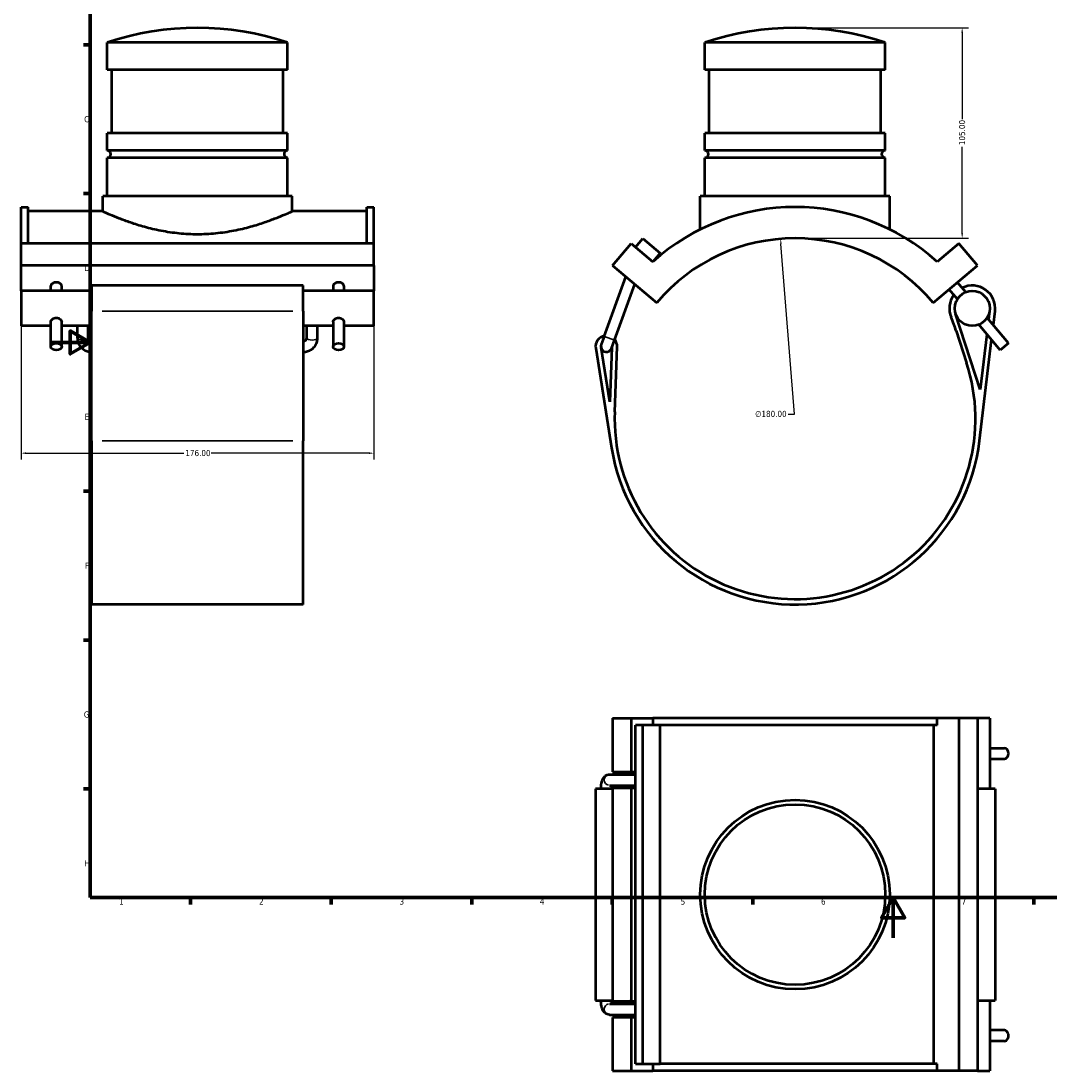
# Model space of a CAD drawing. Header units: millimetres. Extents: x -15 to 1012, y -66 to 844.
# Tile 1 of 4: x -15 to 499, y -66 to 457. Entities that reach past the tile are written whole.
import ezdxf

# ---------------------------------------------------------------- set-up
doc = ezdxf.new("R2010")
doc.units = ezdxf.units.MM
for name, color, linetype, lineweight in [('Border (ANSI)', 7, 'Continuous', 70), ('Dimension (ANSI)', 7, 'Continuous', 25), ('Visible (ANSI)', 7, 'Continuous', 50), ('Visible Narrow (ANSI)', 7, 'Continuous', 35)]:
    doc.layers.add(name, color=color, linetype=linetype, lineweight=lineweight)
doc.styles.add('Note Text (ANSI)', font='tahoma.ttf')
doc.dimstyles.new('Default - mm (ANSI)', dxfattribs={"dimtxt": 3.048, "dimasz": 2.5, "dimexe": 3.175, "dimexo": 1.6002, "dimgap": 0.8, "dimtad": 0, "dimtoh": 1, "dimrnd": 1e-08, "dimzin": 4, "dimdsep": 46, "dimtxsty": 'Note Text (ANSI)', "dimcen": 0.09, "dimdle": 10, "dimclrd": 256, "dimclre": 256, "dimclrt": 256, "dimadec": 1, "dimazin": 1, "dimtfac": 1, "dimtofl": 0, "dimtmove": 0, "dimatfit": 3, "dimfxl": 1, "dimtolj": 1, "dimtzin": 4, "dimlwd": -1, "dimlwe": -1, "dimarcsym": 0})

# ---------------------------------------------------------------- blocks, each defined once
blk = doc.blocks.new('Borders Default Border')
at = {"layer": 'Border (ANSI)'}
for p, q in [((20, 445.5), (16.55, 445.5)), ((20, 371.25), (16.55, 371.25)), ((20, 222.75), (16.55, 222.75)), ((20, 148.5), (16.55, 148.5)), ((20, 74.25), (16.55, 74.25)), ((70.08, 20), (70.08, 16.55)), ((140.17, 20), (140.17, 16.55)), ((210.25, 20), (210.25, 16.55)), ((280.33, 20), (280.33, 16.55)), ((350.42, 20), (350.42, 16.55)), ((490.58, 20), (490.58, 16.55))]:
    blk.add_line(p, q, dxfattribs=at)
at = {"layer": 'Border (ANSI)', "flags": 128}
for points in [[(20, 20), (20, 574), (821, 574), (821, 20), (20, 20)], [(0, 297), (20, 297), (10, 302.77), (10, 291.23), (20, 297)], [(420.5, 0), (420.5, 20), (414.73, 10), (426.27, 10), (420.5, 20)]]:
    blk.add_lwpolyline(points, dxfattribs=at)
at = {"layer": 'Border (ANSI)', "char_height": 3.05, "attachment_point": 7, "style": 'Note Text (ANSI)'}
for s, insert in [('C', (16.95, 406.8)), ('D', (16.96, 332.6)), ('E', (17.21, 258.35)), ('F', (17.29, 184.1)), ('G', (16.81, 109.79)), ('H', (16.97, 35.6)), ('1', (34.35, 16.55)), ('2', (104.2, 16.55)), ('3', (174.26, 16.49)), ('4', (244.23, 16.55)), ('5', (314.48, 16.49)), ('6', (384.49, 16.49)), ('7', (454.6, 16.55))]:
    blk.add_mtext(s, dxfattribs=dict(at, insert=insert))
blk = doc.blocks.new('*D6')
at = {"layer": 'Defpoints', "color": 0, "transparency": 16777216}
for p in [(364.33, 348.66), (378.74, 169.24)]:
    blk.add_point(p, dxfattribs=at)
at = {"layer": 'Dimension (ANSI)', "transparency": 16777216}
for p, q in [((371.35, 261.23), (364.53, 346.17)), ((368.13, 261.23), (371.35, 261.23))]:
    blk.add_line(p, q, dxfattribs=at)
blk.add_solid([(364.94, 346.2), (364.11, 346.14), (364.33, 348.66)], dxfattribs=at)
at = {"layer": 'Dimension (ANSI)', "transparency": 16777216, "insert": (351.65, 262.87), "char_height": 3.048, "attachment_point": 1, "style": 'Note Text (ANSI)'}
blk.add_mtext('\\A1;∅180.00', dxfattribs=at)
blk = doc.blocks.new('*D7')
at = {"layer": 'Defpoints', "color": 0, "transparency": 16777216}
for p in [(371.53, 453.95), (454.9, 453.95), (371.53, 348.95)]:
    blk.add_point(p, dxfattribs=at)
at = {"layer": 'Dimension (ANSI)', "transparency": 16777216}
for p, q in [((373.13, 453.95), (458.07, 453.95)), ((454.9, 451.45), (454.9, 408.29)), ((454.9, 351.45), (454.9, 394.61)), ((373.13, 348.95), (458.07, 348.95))]:
    blk.add_line(p, q, dxfattribs=at)
for points in [[(454.48, 451.45), (455.32, 451.45), (454.9, 453.95)], [(454.48, 351.45), (455.32, 351.45), (454.9, 348.95)]]:
    blk.add_solid(points, dxfattribs=at)
at = {"layer": 'Dimension (ANSI)', "transparency": 16777216, "insert": (453.31, 395.41), "char_height": 3.048, "attachment_point": 1, "rotation": 90, "style": 'Note Text (ANSI)'}
blk.add_mtext('\\A1;105.00', dxfattribs=at)
blk = doc.blocks.new('*D8')
at = {"layer": 'Defpoints', "color": 0, "transparency": 16777216}
for p in [(-14.54, 335.31), (161.46, 335.31), (161.46, 241.75)]:
    blk.add_point(p, dxfattribs=at)
at = {"layer": 'Dimension (ANSI)', "transparency": 16777216}
for p, q in [((-14.54, 333.71), (-14.54, 238.58)), ((161.46, 333.71), (161.46, 238.58)), ((-12.04, 241.75), (66.62, 241.75)), ((158.96, 241.75), (80.3, 241.75))]:
    blk.add_line(p, q, dxfattribs=at)
for points in [[(-12.04, 242.17), (-12.04, 241.33), (-14.54, 241.75)], [(158.96, 242.17), (158.96, 241.33), (161.46, 241.75)]]:
    blk.add_solid(points, dxfattribs=at)
at = {"layer": 'Dimension (ANSI)', "transparency": 16777216, "insert": (67.42, 243.34), "char_height": 3.048, "attachment_point": 1, "style": 'Note Text (ANSI)'}
blk.add_mtext('\\A1;176.00', dxfattribs=at)

msp = doc.modelspace()

# ---------------------------------------------------------------- linework, layer by layer
at = {"layer": 'Visible (ANSI)'}
for p, q in [((118.459, 446.602), (28.459, 446.602)), ((28.459, 432.952), (28.459, 446.602)), ((118.459, 432.952), (118.459, 446.602)), ((416.533, 446.602), (326.533, 446.602)), ((326.533, 432.952), (326.533, 446.602)), ((416.533, 432.952), (416.533, 446.602)), ((118.459, 432.952), (28.459, 432.952)), ((30.709, 401.452), (30.709, 432.952)), ((116.209, 401.452), (116.209, 432.952)), ((416.533, 432.952), (326.533, 432.952)), ((328.783, 401.452), (328.783, 432.952)), ((414.283, 401.452), (414.283, 432.952)), ((118.459, 401.452), (28.459, 401.452)), ((28.459, 392.752), (28.459, 401.452)), ((118.459, 392.752), (118.459, 401.452)), ((416.533, 401.452), (326.533, 401.452)), ((326.533, 392.752), (326.533, 401.452)), ((416.533, 392.752), (416.533, 401.452)), ((118.459, 392.752), (28.459, 392.752)), ((118.459, 389.152), (28.459, 389.152)), ((28.459, 369.952), (28.459, 389.152)), ((118.459, 369.952), (118.459, 389.152)), ((416.533, 392.752), (326.533, 392.752)), ((416.533, 389.152), (326.533, 389.152)), ((326.533, 369.952), (326.533, 389.152)), ((416.533, 369.952), (416.533, 389.152)), ((120.709, 369.952), (26.209, 369.952)), ((26.209, 362.452), (26.209, 369.952)), ((120.709, 362.452), (120.709, 369.952)), ((418.783, 369.952), (324.283, 369.952)), ((324.283, 353.358), (324.283, 369.952)), ((418.783, 353.358), (418.783, 369.952)), ((-14.541, 346.341), (-14.541, 364.522)), ((-14.541, 364.522), (-11.021, 364.522)), ((-11.021, 346.341), (-11.021, 364.522)), ((26.209, 362.452), (-11.021, 362.452)), ((157.939, 362.452), (120.709, 362.452)), ((157.939, 346.341), (157.939, 364.522)), ((157.939, 364.522), (161.459, 364.522)), ((161.459, 346.341), (161.459, 364.522)), ((-14.541, 335.31), (-14.541, 346.341)), ((161.459, 346.341), (-14.541, 346.341)), ((161.459, 335.31), (161.459, 346.341)), ((280.533, 335.31), (289.789, 346.341)), ((289.789, 346.341), (300.674, 337.208)), ((291.966, 344.515), (295.62, 348.869)), ((295.62, 348.869), (304.327, 341.562)), ((453.277, 346.341), (442.392, 337.208)), ((462.533, 335.31), (453.277, 346.341)), ((304.327, 341.562), (300.674, 337.208)), ((161.459, 335.31), (-14.541, 335.31)), ((-14.541, 322.675), (-14.541, 335.31)), ((161.459, 335.31), (161.459, 322.675)), ((280.533, 335.31), (302.589, 316.803)), ((440.477, 316.803), (462.533, 335.31)), ((0.359, 322.675), (0.359, 325.211)), ((5.759, 322.675), (5.759, 325.211)), ((20.659, 325.375), (20.659, 312.6)), ((126.259, 325.375), (20.659, 325.375)), ((126.259, 312.6), (126.259, 325.375)), ((141.159, 325.211), (141.159, 322.675)), ((146.559, 325.211), (146.559, 322.675)), ((276.41, 300.01), (287.217, 329.702)), ((281.484, 298.164), (291.619, 326.008)), ((456.681, 322.042), (452.566, 326.947)), ((-14.541, 322.675), (-14.541, 305.229)), ((20.659, 322.675), (-14.541, 322.675)), ((161.459, 322.675), (126.259, 322.675)), ((161.459, 305.229), (161.459, 322.675)), ((452.545, 318.571), (448.429, 323.476)), ((20.659, 247.976), (20.659, 312.6)), ((126.259, 312.6), (126.259, 247.976)), ((463.913, 273.562), (451.65, 311.253)), ((478.02, 296.611), (467.345, 309.334)), ((468.607, 312.919), (468.075, 308.463)), ((470.456, 305.626), (471.288, 312.6)), ((0.359, 305.229), (-14.541, 305.229)), ((0.359, 294.876), (0.359, 307.27)), ((5.759, 294.876), (5.759, 307.27)), ((20.659, 305.229), (5.759, 305.229)), ((13.559, 299.087), (13.559, 305.229)), ((18.959, 299.087), (18.959, 305.229)), ((141.159, 305.229), (126.259, 305.229)), ((127.959, 299.087), (127.959, 305.229)), ((133.359, 299.087), (133.359, 305.229)), ((141.159, 307.27), (141.159, 294.876)), ((146.559, 307.27), (146.559, 294.876)), ((161.459, 305.229), (146.559, 305.229)), ((473.884, 293.14), (463.208, 305.863)), ((276.41, 300.01), (274.905, 295.876)), ((451.938, 302.715), (457.117, 286.798)), ((467.198, 301.108), (463.913, 273.562)), ((272.109, 294.108), (279.975, 244.449)), ((279.086, 267.319), (274.776, 294.53)), ((280.124, 294.426), (279.086, 267.319)), ((279.979, 294.029), (281.484, 298.164)), ((281.599, 262.398), (282.838, 294.746)), ((463.581, 247.976), (469.579, 298.271)), ((478.02, 296.611), (473.884, 293.14)), ((20.659, 247.976), (20.659, 166.252)), ((126.259, 166.252), (126.259, 247.976)), ((126.259, 166.252), (20.659, 166.252)), ((280.533, 109.529), (289.789, 109.529)), ((280.533, 109.529), (280.533, 82.779)), ((289.789, 109.529), (300.674, 109.529)), ((289.789, 109.529), (289.789, 82.779)), ((295.62, 106.009), (291.966, 106.009)), ((291.966, 82.779), (291.966, 106.009)), ((295.62, -62.951), (295.62, 106.009)), ((304.327, 106.009), (295.62, 106.009)), ((300.674, 109.529), (300.674, 106.009)), ((442.392, 109.529), (300.674, 109.529)), ((304.327, -62.951), (304.327, 106.009)), ((442.392, 106.009), (304.327, 106.009)), ((440.792, -62.951), (440.792, 106.009)), ((453.277, 109.529), (442.392, 109.529)), ((442.392, 106.009), (442.392, 109.529)), ((462.533, 109.529), (453.277, 109.529)), ((453.277, 109.529), (453.277, -66.471)), ((462.533, 109.529), (462.533, -66.471)), ((468.668, 109.529), (462.533, 109.529)), ((468.668, 109.529), (468.668, 74.329)), ((468.668, 94.629), (475.952, 94.629)), ((468.668, 89.229), (475.952, 89.229)), ((278.947, 81.429), (291.966, 81.429)), ((280.533, 82.779), (289.789, 82.779)), ((289.789, 82.779), (291.966, 82.779)), ((291.966, 74.679), (291.966, 82.779)), ((280.533, 74.329), (272.042, 74.329)), ((272.042, 74.329), (272.042, -31.271)), ((278.947, 76.029), (291.966, 76.029)), ((289.789, 74.679), (280.533, 74.679)), ((280.533, 74.679), (280.533, -31.621)), ((291.966, 74.679), (289.789, 74.679)), ((289.789, 74.679), (289.789, -31.621)), ((291.966, -31.621), (291.966, 74.679)), ((471.368, 74.329), (462.533, 74.329)), ((471.368, 74.329), (471.368, -31.271)), ((272.042, -31.271), (280.533, -31.271)), ((462.533, -31.271), (471.368, -31.271)), ((468.668, -31.271), (468.668, -66.471)), ((278.947, -32.971), (291.966, -32.971)), ((280.533, -31.621), (289.789, -31.621)), ((289.789, -31.621), (291.966, -31.621)), ((291.966, -39.721), (291.966, -31.621)), ((278.947, -38.371), (291.966, -38.371)), ((289.789, -39.721), (280.533, -39.721)), ((280.533, -39.721), (280.533, -66.471)), ((291.966, -39.721), (289.789, -39.721)), ((289.789, -39.721), (289.789, -66.471)), ((291.966, -62.951), (291.966, -39.721)), ((475.952, -46.171), (468.668, -46.171)), ((475.952, -51.571), (468.668, -51.571)), ((280.533, -66.471), (289.789, -66.471)), ((289.789, -66.471), (300.674, -66.471)), ((291.966, -62.951), (295.62, -62.951)), ((295.62, -62.951), (304.327, -62.951)), ((300.674, -62.951), (300.674, -66.471)), ((442.392, -66.471), (300.674, -66.471)), ((442.392, -62.951), (304.327, -62.951)), ((442.392, -66.471), (442.392, -62.951)), ((453.277, -66.471), (442.392, -66.471)), ((462.533, -66.471), (453.277, -66.471)), ((462.533, -66.471), (468.668, -66.471))]:
    msp.add_line(p, q, dxfattribs=at)
for centre, radius in [((459.945, 313.952), 8.723), ((371.533, 21.529), 47.25), ((371.533, 21.529), 45)]:
    msp.add_circle(centre, radius, dxfattribs=at)
for centre, radius, start, end in [((73.459, 312.522), 141.43, 71.4472, 108.5528), ((371.533, 312.522), 141.43, 71.4472, 108.5528), ((28.459, 390.952), 1.8, 270, 90), ((118.459, 390.952), 1.8, 90, 270), ((326.533, 390.952), 1.8, 270, 90), ((416.533, 390.952), 1.8, 90, 270), ((371.533, 258.952), 105.57, 47.83972, 132.16028), ((371.533, 258.952), 90, 40, 140), ((459.945, 313.952), 11.423, 353.19951, 116.32798), ((459.945, 313.952), 11.423, 143.67202, 202.66508), ((366.354, 274.87), 90, 18.0229, 22.66508), ((277.442, 294.952), 5.4, 100, 189.00097), ((277.442, 294.952), 2.7, 160, 189.00097), ((277.442, 294.952), 2.7, 189.00097, 340), ((277.442, 294.952), 5.4, 357.80623, 40), ((371.533, 258.952), 90, 177.80623, 18.0229), ((371.533, 258.952), 92.7, 189.00097, 353.19951)]:
    msp.add_arc(centre, radius, start, end, dxfattribs=at)
for centre, major_axis, ratio, start_param, end_param in [((3.059, 325.211), (-2.7, 0), 0.6427876, 3.1415927, 6.2831853), ((143.859, 325.211), (-2.7, 0), 0.6427876, 3.1415927, 6.2831853), ((475.952, 91.929), (0, 2.7), 0.7660444, 3.1415927, 6.2831853), ((289.145, 78.729), (0, 4.05), 0.7660444, 5.4421166, 6.2831853), ((289.145, 78.729), (0, -4.05), 0.7660444, 0, 0.8410687), ((289.145, -35.671), (0, 4.05), 0.7660444, 5.4421166, 6.2831853), ((289.145, -35.671), (0, -4.05), 0.7660444, 0, 0.8410687), ((475.952, -48.871), (0, -2.7), 0.7660444, 0, 3.1415927)]:
    msp.add_ellipse(centre, major_axis=major_axis, ratio=ratio, start_param=start_param, end_param=end_param, dxfattribs=at)
for centre in [(3.059, 294.876), (143.859, 294.876)]:
    msp.add_ellipse(centre, major_axis=(-2.7, 0), ratio=0.6427876, dxfattribs=at)
for points, knots in [([(26.209, 362.452), (26.209, 362.452), (26.501, 362.318), (27.719, 361.77), (28.644, 361.358), (31.069, 360.32), (32.572, 359.694), (36.025, 358.342), (37.977, 357.618), (42.123, 356.204), (44.467, 355.462), (49.581, 354.051), (52.352, 353.383), (58.155, 352.257), (61.194, 351.8), (67.336, 351.19), (70.44, 351.038), (73.459, 351.038)], [21.7133183, 21.7133183, 21.7133183, 21.7133183, 22.6172211, 22.6172211, 23.5211239, 23.5211239, 24.4250268, 24.4250268, 25.3289296, 25.3289296, 26.23447, 26.23447, 27.1400103, 27.1400103, 28.0455507, 28.0455507, 28.951091, 28.951091, 28.951091, 28.951091]), ([(73.459, 351.038), (76.477, 351.038), (79.581, 351.19), (85.723, 351.8), (88.762, 352.257), (94.565, 353.383), (97.336, 354.051), (102.45, 355.462), (104.794, 356.204), (108.94, 357.618), (110.892, 358.342), (114.345, 359.694), (115.848, 360.32), (118.274, 361.358), (119.198, 361.77), (120.416, 362.318), (120.709, 362.452), (120.709, 362.452)], [0, 0, 0, 0, 0.9055403, 0.9055403, 1.8110807, 1.8110807, 2.716621, 2.716621, 3.6221614, 3.6221614, 4.5260642, 4.5260642, 5.4299671, 5.4299671, 6.3338699, 6.3338699, 7.2377728, 7.2377728, 7.2377728, 7.2377728]), ([(0.359, 307.27), (0.359, 307.49), (0.427, 307.74), (0.703, 308.228), (0.911, 308.465), (1.388, 308.854), (1.69, 309.031), (2.354, 309.272), (2.717, 309.334), (3.4, 309.334), (3.763, 309.272), (4.427, 309.031), (4.729, 308.854), (5.206, 308.465), (5.414, 308.228), (5.69, 307.74), (5.759, 307.49), (5.759, 307.27)], [0.40974378, 0.40974378, 0.40974378, 0.40974378, 0.51216233, 0.51216233, 0.61458088, 0.61458088, 0.71703422, 0.71703422, 0.81948756, 0.81948756, 0.9219409, 0.9219409, 1.02439424, 1.02439424, 1.12681279, 1.12681279, 1.22923134, 1.22923134, 1.22923134, 1.22923134]), ([(141.159, 307.27), (141.159, 307.49), (141.227, 307.74), (141.503, 308.228), (141.711, 308.465), (142.188, 308.854), (142.49, 309.031), (143.154, 309.272), (143.517, 309.334), (143.859, 309.334)], [1.22923134, 1.22923134, 1.22923134, 1.22923134, 1.33164989, 1.33164989, 1.43406844, 1.43406844, 1.53652178, 1.53652178, 1.63897512, 1.63897512, 1.63897512, 1.63897512]), ([(143.859, 309.334), (144.2, 309.334), (144.563, 309.272), (145.227, 309.031), (145.529, 308.854), (146.006, 308.465), (146.214, 308.228), (146.49, 307.74), (146.559, 307.49), (146.559, 307.27)], [0, 0, 0, 0, 0.10245334, 0.10245334, 0.20490668, 0.20490668, 0.30732523, 0.30732523, 0.40974378, 0.40974378, 0.40974378, 0.40974378]), ([(13.559, 299.087), (13.559, 298.369), (13.677, 297.65), (14.139, 296.285), (14.483, 295.639), (15.358, 294.481), (15.892, 293.971), (17.086, 293.137), (17.747, 292.814), (19.133, 292.375), (19.858, 292.26), (20.609, 292.252), (20.634, 292.252), (20.659, 292.252)], [0, 0, 0, 0, 0.3075567, 0.3075567, 0.6176939, 0.6176939, 0.9318532, 0.9318532, 1.2460124, 1.2460124, 1.5601717, 1.5601717, 1.5707963, 1.5707963, 1.5707963, 1.5707963]), ([(18.959, 299.087), (18.959, 298.955), (18.98, 298.823), (19.071, 298.561), (19.14, 298.431), (19.33, 298.186), (19.451, 298.07), (19.726, 297.882), (19.876, 297.807), (20.19, 297.702), (20.352, 297.669), (20.564, 297.654), (20.611, 297.652), (20.659, 297.652)], [0, 0, 0, 0, 0.3141593, 0.3141593, 0.6283185, 0.6283185, 0.9424778, 0.9424778, 1.2287081, 1.2287081, 1.4943045, 1.4943045, 1.5707963, 1.5707963, 1.5707963, 1.5707963]), ([(126.259, 292.252), (126.985, 292.252), (127.711, 292.36), (129.102, 292.785), (129.766, 293.102), (130.969, 293.923), (131.507, 294.427), (132.401, 295.583), (132.755, 296.234), (133.231, 297.611), (133.355, 298.335), (133.359, 299.069), (133.359, 299.078), (133.359, 299.087)], [1.5707963, 1.5707963, 1.5707963, 1.5707963, 1.8849556, 1.8849556, 2.1991149, 2.1991149, 2.5132741, 2.5132741, 2.8274334, 2.8274334, 3.1376773, 3.1376773, 3.1415927, 3.1415927, 3.1415927, 3.1415927]), ([(126.259, 297.652), (126.419, 297.652), (126.579, 297.672), (126.887, 297.748), (127.034, 297.806), (127.306, 297.952), (127.43, 298.043), (127.65, 298.255), (127.741, 298.377), (127.878, 298.632), (127.922, 298.764), (127.953, 298.959), (127.959, 299.023), (127.959, 299.087)], [1.5707963, 1.5707963, 1.5707963, 1.5707963, 1.829025, 1.829025, 2.0913565, 2.0913565, 2.3678407, 2.3678407, 2.6754907, 2.6754907, 2.98965, 2.98965, 3.1415927, 3.1415927, 3.1415927, 3.1415927]), ([(274.742, 74.329), (274.742, 74.886), (274.772, 75.443), (274.893, 76.53), (274.983, 77.058), (275.236, 78.074), (275.395, 78.56), (275.845, 79.517), (276.124, 79.998), (276.788, 80.628), (276.98, 80.783), (277.55, 81.138), (277.983, 81.319), (278.623, 81.416), (278.785, 81.429), (278.947, 81.429)], [1.5707963, 1.5707963, 1.5707963, 1.5707963, 1.8849556, 1.8849556, 2.1991149, 2.1991149, 2.5132741, 2.5132741, 2.8274334, 2.8274334, 2.9316965, 2.9316965, 3.0898767, 3.0898767, 3.1415927, 3.1415927, 3.1415927, 3.1415927]), ([(280.142, 74.329), (280.142, 74.628), (280.156, 74.928), (280.206, 75.485), (280.242, 75.742), (280.289, 75.988), (280.293, 76.009), (280.297, 76.029)], [1.57079633, 1.57079633, 1.57079633, 1.57079633, 1.82938215, 1.82938215, 2.08009759, 2.08009759, 2.10314976, 2.10314976, 2.10314976, 2.10314976]), ([(278.947, -38.371), (278.573, -38.371), (278.2, -38.302), (277.511, -38.06), (277.203, -37.881), (276.613, -37.438), (276.366, -37.165), (275.83, -36.452), (275.615, -36.011), (275.251, -35.077), (275.114, -34.578), (274.902, -33.54), (274.83, -33.001), (274.757, -32.061), (274.742, -31.666), (274.742, -31.271)], [0, 0, 0, 0, 0.1195678, 0.1195678, 0.2516508, 0.2516508, 0.4271218, 0.4271218, 0.719953, 0.719953, 1.0341122, 1.0341122, 1.3482715, 1.3482715, 1.5707963, 1.5707963, 1.5707963, 1.5707963]), ([(280.297, -32.971), (280.272, -32.848), (280.249, -32.713), (280.195, -32.329), (280.17, -32.064), (280.147, -31.62), (280.142, -31.446), (280.142, -31.271)], [1.0384429, 1.0384429, 1.0384429, 1.0384429, 1.18010277, 1.18010277, 1.42016403, 1.42016403, 1.57079633, 1.57079633, 1.57079633, 1.57079633])]:
    msp.add_open_spline(points, degree=3, knots=knots, dxfattribs=at)
at = {"layer": 'Visible Narrow (ANSI)'}
for p, q in [((120.979, 312.6), (25.939, 312.6)), ((276.441, 299.999), (281.453, 298.175)), ((120.979, 247.976), (25.939, 247.976))]:
    msp.add_line(p, q, dxfattribs=at)
for centre, major_axis, ratio, start_param, end_param in [((16.259, 299.087), (2.7, 0), 0.3420201, 3.2986723, 6.1261057), ((130.659, 299.087), (-2.7, 0), 0.3420201, 0.1570796, 2.984513), ((278.947, 78.729), (0, 2.7), 0.9396926, 0.1570796, 2.984513), ((278.947, -35.671), (0, -2.7), 0.9396926, 3.2986723, 6.1261057)]:
    msp.add_ellipse(centre, major_axis=major_axis, ratio=ratio, start_param=start_param, end_param=end_param, dxfattribs=at)

# ---------------------------------------------------------------- block references
msp.add_blockref('Borders Default Border', (0, 0))

# ---------------------------------------------------------------- dimensions: what is measured, and where the dimension line sits
at = {"layer": 'Dimension (ANSI)'}
dim = msp.add_linear_dim(base=(454.899, 453.952), p1=(371.533, 348.952), p2=(371.533, 453.952), angle=90, dimstyle='Default - mm (ANSI)', override={"dimtoh": 0, "dimdec": 2, "dimtp": 0, "dimtm": 0, "dimtdec": 2, "dimatfit": 1}, dxfattribs=at)
dim.commit()
dim.dimension.update_dxf_attribs({"geometry": '*D7', "text_midpoint": (454.899, 401.452), "dimtype": 160})
dim = msp.add_diameter_dim_2p(p1=(378.738, 169.241), p2=(364.329, 348.664), dimstyle='Default - mm (ANSI)', override={"dimtih": 1, "dimdec": 2, "dimlfac": 1, "dimtp": 0, "dimtm": 0, "dimtdec": 2}, dxfattribs=at)
dim.commit()
dim.dimension.update_dxf_attribs({"geometry": '*D6', "text_midpoint": (359.49, 261.227), "dimtype": 163})
dim = msp.add_linear_dim(base=(161.459, 241.752), p1=(-14.541, 335.31), p2=(161.459, 335.31), dimstyle='Default - mm (ANSI)', override={"dimtoh": 0, "dimdec": 2, "dimtp": 0, "dimtm": 0, "dimtdec": 2, "dimatfit": 1}, dxfattribs=at)
dim.commit()
dim.dimension.update_dxf_attribs({"geometry": '*D8', "text_midpoint": (73.459, 241.752), "dimtype": 160})

doc.saveas('drawing.dxf')
